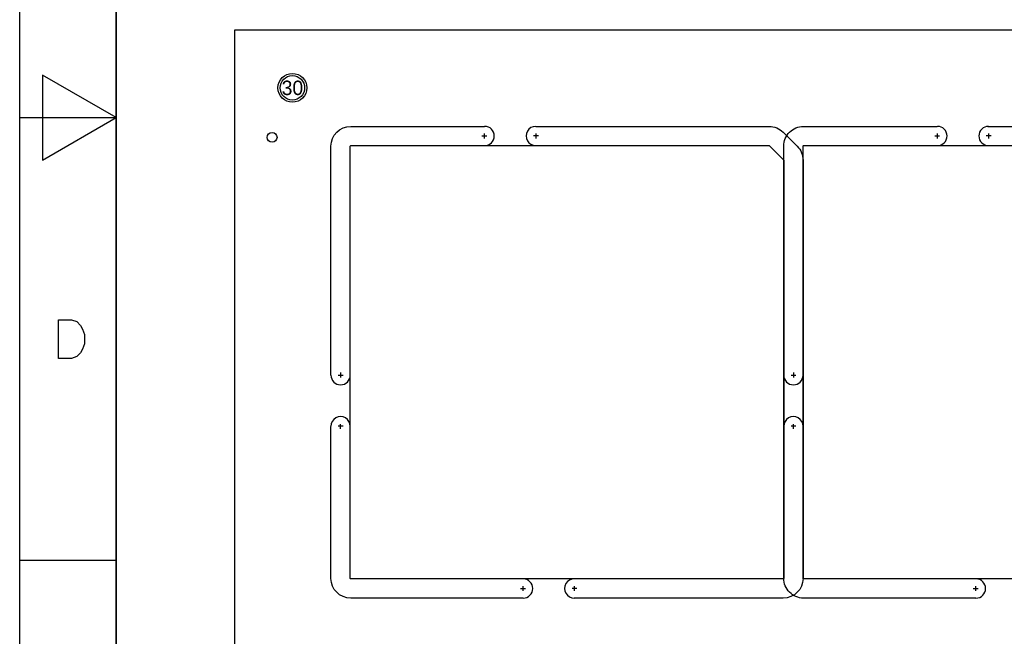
# Model space of a CAD drawing. Extents: x -22 to 398, y -34 to 263.
# Tile 45 of 48: x -22 to 80, y 61 to 125. Entities that reach past the tile are written whole.
import ezdxf
from ezdxf.enums import TextEntityAlignment as Align

# ---------------------------------------------------------------- set-up
doc = ezdxf.new("R2010")
doc.units = 0
for name, color, linetype in [('BOT', 153, 'CONTINUOUS'), ('DRILL', 254, 'CONTINUOUS'), ('TOP', 5, 'CONTINUOUS')]:
    doc.layers.add(name, color=color, linetype=linetype)

# ---------------------------------------------------------------- blocks, each defined once
blk = doc.blocks.new('FIGURE_CIRCLE')
blk.add_circle((0, 0), 0.5)

msp = doc.modelspace()

# ---------------------------------------------------------------- linework, layer by layer
at = {"layer": 'BOT'}
msp.add_circle((5.999988, 118.000018), 1.27, dxfattribs=at)
at = {"layer": 'DRILL'}
for points in [[(-22.307296, -33.59658), (-22.307296, 263.403334)], [(-12.307316, 253.403354), (-12.307316, -23.5966)], [(0, 0), (210.000088, 0), (210.000088, 124.000006), (0, 124.000006), (0, 0)], [(-22.307296, 114.903504), (-12.307316, 114.903504)], [(12.050014, 114.000026), (25.940258, 114.000026)], [(31.248858, 114.000026), (55.479442, 114.000026)], [(59.050174, 114.000026), (72.904858, 114.000026)], [(78.188058, 114.000026), (102.479348, 114.000026)], [(25.671018, 113.000028), (26.179018, 113.000028)], [(25.950164, 112.750092), (25.950164, 113.249964)], [(31.52902, 113.000028), (31.02102, 113.000028)], [(31.250128, 113.249964), (31.250128, 112.750092)], [(56.928766, 113.399824), (58.399934, 111.928656)], [(72.671178, 113.000028), (73.179178, 113.000028)], [(72.95007, 112.750092), (72.95007, 113.249964)], [(78.52918, 113.000028), (78.02118, 113.000028)], [(78.250034, 113.249964), (78.250034, 112.750092)], [(9.99998, 88.149176), (9.99998, 111.949992)], [(57.00014, 67.049904), (57.00014, 111.949992)], [(59.000136, 110.479332), (59.000136, 67.049904)], [(10.750042, 88.149938), (11.250168, 88.149938)], [(10.999978, 88.429084), (10.999978, 87.921084)], [(57.749948, 88.149938), (58.250074, 88.149938)], [(57.749948, 88.149938), (58.250074, 88.149938)], [(58.000138, 88.429084), (58.000138, 87.921084)], [(58.000138, 88.429084), (58.000138, 87.921084)], [(9.99998, 67.049904), (9.99998, 82.840576)], [(11.250168, 82.849974), (10.750042, 82.849974)], [(10.999978, 82.571082), (10.999978, 83.079082)], [(58.250074, 82.849974), (57.749948, 82.849974)], [(58.250074, 82.849974), (57.749948, 82.849974)], [(58.000138, 82.571082), (58.000138, 83.079082)], [(58.000138, 82.571082), (58.000138, 83.079082)], [(-12.307316, 68.903342), (-22.307296, 68.903342)], [(29.67101, 65.999868), (30.17901, 65.999868)], [(29.950156, 65.749932), (29.950156, 66.250058)], [(35.529012, 65.999868), (35.021012, 65.999868)], [(35.25012, 66.250058), (35.25012, 65.749932)], [(76.67117, 65.999868), (77.17917, 65.999868)], [(76.950062, 65.749932), (76.950062, 66.250058)], [(29.953458, 64.99987), (12.050014, 64.99987)], [(56.950102, 64.99987), (35.236658, 64.99987)], [(76.943458, 64.99987), (59.050174, 64.99987)]]:
    msp.add_lwpolyline(points, dxfattribs=at)
for points in [[(-12.307316, -23.5966), (-12.307316, 253.403354), (387.692646, 253.403354), (387.692646, -23.5966)], [(-19.927316, 119.318024), (-19.927316, 110.488984), (-12.307316, 114.903504)], [(-18.264378, 89.9033), (-18.264378, 93.903546), (-16.931132, 93.903546), (-16.359632, 93.713046), (-15.978632, 93.332046), (-15.788386, 92.951046), (-15.597886, 92.379546), (-15.597886, 91.4273), (-15.788386, 90.8558), (-15.978632, 90.4748), (-16.359632, 90.0938), (-16.931132, 89.9033)]]:
    msp.add_lwpolyline(points, close=True, dxfattribs=at)
for points in [[(9.99998, 111.949992, -0.414211), (12.050014, 114.000026)], [(25.950164, 112.00003, 0.999894), (25.950164, 114.000026)], [(31.250128, 114.000026, 1.00007), (31.250128, 112.00003)], [(55.479442, 114.000026, -0.198864), (56.928766, 113.399824)], [(57.00014, 111.949992, -0.414226), (59.050174, 114.000026)], [(72.95007, 112.00003, 0.999988), (72.95007, 114.000026)], [(78.250034, 114.000026, 0.999976), (78.250034, 112.00003)], [(58.399934, 111.928656, -0.198863), (59.000136, 110.479332)], [(9.99998, 88.149938, 0.999962), (11.999976, 88.149938)], [(57.00014, 88.149938, 0.999962), (59.000136, 88.149938)], [(57.00014, 88.149938, 0.999962), (59.000136, 88.149938)], [(11.999976, 82.849974, 1.000002), (9.99998, 82.849974)], [(59.000136, 82.849974, 1.000002), (57.00014, 82.849974)], [(59.000136, 82.849974, 1.000002), (57.00014, 82.849974)], [(12.050014, 64.99987, -0.414206), (9.99998, 67.049904)], [(29.950156, 64.99987, 0.999902), (29.950156, 66.999866)], [(29.950156, 64.99987, 0.999902), (29.950156, 66.999866)], [(35.25012, 66.999866, 1.000062), (35.25012, 64.99987)], [(59.000136, 67.049904, -0.414206), (56.950102, 64.99987)], [(59.050174, 64.99987, -0.414221), (57.00014, 67.049904)], [(76.950062, 64.99987, 0.999996), (76.950062, 66.999866)]]:
    msp.add_lwpolyline(points, format="xyb", dxfattribs=at)
for points in [[(11.999976, 111.949992, -0.414128), (12.050014, 112.00003), (55.479442, 112.00003, -0.198755), (55.514748, 111.985298), (56.985408, 110.514638, -0.198715), (57.00014, 110.479332), (57.00014, 67.049904, -0.413909), (56.950102, 66.999866), (12.050014, 66.999866, -0.413909), (11.999976, 67.049904)], [(59.000136, 111.949992, -0.414752), (59.050174, 112.00003), (102.479348, 112.00003, -0.19885), (102.514654, 111.985298), (103.985568, 110.514638, -0.198142), (104.000046, 110.479332), (104.000046, 67.049904, -0.414276), (103.950008, 66.999866), (59.050174, 66.999866, -0.414533), (59.000136, 67.049904)]]:
    msp.add_lwpolyline(points, format="xyb", close=True, dxfattribs=at)
at = {"layer": 'TOP'}
for centre, radius in [((5.999988, 118.000018), 1.27), ((3.892804, 112.85347), 0.508)]:
    msp.add_circle(centre, radius, dxfattribs=at)

# ---------------------------------------------------------------- block references
at = {"layer": 'DRILL', "xscale": 2.9972, "yscale": 2.9972}
msp.add_blockref('FIGURE_CIRCLE', (5.999988, 118.000018), dxfattribs=at)

# ---------------------------------------------------------------- texts
at = {"layer": 'DRILL'}
msp.add_text('30', height=1.4986, dxfattribs=at).set_placement((5.999988, 118.000018), align=Align.MIDDLE_CENTER)

doc.saveas('drawing.dxf')
